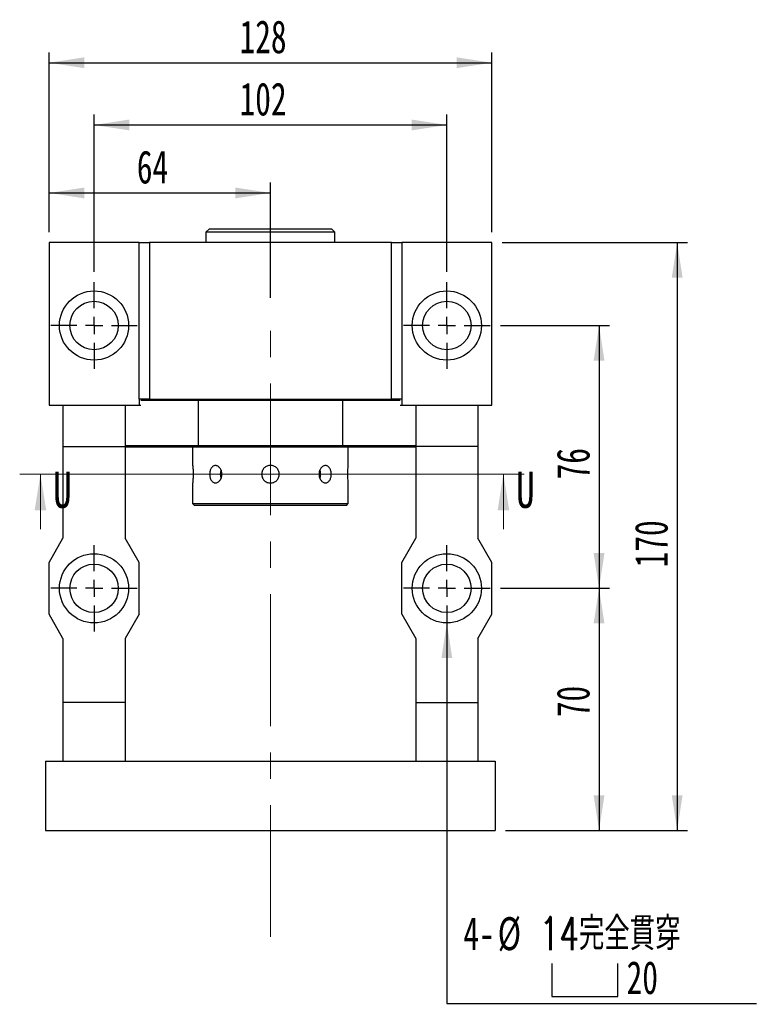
# Model space of a CAD drawing. Header units: millimetres. Extents: x 23 to 279, y 9 to 201.
# Tile 2 of 5: x 33 to 104, y 99 to 194. Entities that reach past the tile are written whole.
import ezdxf

# ---------------------------------------------------------------- set-up
doc = ezdxf.new("R2010")
doc.units = ezdxf.units.MM
doc.linetypes.add('CENTERX2', pattern=[20.32, 12.7, -2.54, 2.54, -2.54])
doc.layers.add('圖層0', color=7, linetype='Continuous')
doc.styles.add('SLDTEXTSTYLE0', font='TXT', dxfattribs={"width": 0.7})
doc.styles.add('SLDTEXTSTYLE2', font='TXT', dxfattribs={"width": 0.75})
doc.styles.add('SLDTEXTSTYLE3', font='TXT', dxfattribs={"width": 0.7, "bigfont": 'bigfont'})
doc.dimstyles.new('SLDDIMSTYLE3', dxfattribs={"dimtxt": 3.389974, "dimasz": 2.5, "dimexe": 0, "dimexo": 0.0625, "dimgap": 0.847493, "dimtad": 1, "dimlfac": 3, "dimrnd": 1e-09, "dimzin": 12, "dimdsep": 46, "dimtxsty": 'SLDTEXTSTYLE0', "dimsah": 1, "dimcen": 0.09, "dimadec": 0, "dimazin": 3, "dimtfac": 1, "dimtofl": 0, "dimtmove": 0, "dimatfit": 3, "dimfxl": 0, "dimfrac": 2, "dimtolj": 1, "dimtzin": 12, "dimarcsym": 0})
doc.dimstyles.new('SLDDIMSTYLE4', dxfattribs={"dimtxt": 3.389974, "dimasz": 2.5, "dimexe": 0, "dimexo": 0.0625, "dimgap": 0.847493, "dimtad": 0, "dimtih": 1, "dimtoh": 1, "dimlfac": 3, "dimrnd": 1e-09, "dimzin": 12, "dimdsep": 46, "dimtxsty": 'SLDTEXTSTYLE0', "dimsah": 1, "dimcen": 0, "dimadec": 0, "dimazin": 3, "dimtfac": 1, "dimtofl": 0, "dimtmove": 0, "dimatfit": 3, "dimfxl": 0, "dimfrac": 2, "dimtolj": 1, "dimtzin": 12, "dimarcsym": 0})

# ---------------------------------------------------------------- blocks, each defined once
blk = doc.blocks.new('_D_1')
at = {"layer": '圖層0', "color": 7}
for p, q in [((79.541, 139.592), (90.041, 139.592)), ((89.041, 139.592), (89.041, 116.259)), ((80.041, 116.259), (90.041, 116.259))]:
    blk.add_line(p, q, dxfattribs=at)
for points in [[(89.041, 139.592), (88.519, 136.203), (89.562, 136.203)], [(89.041, 116.259), (89.562, 119.649), (88.519, 119.649)]]:
    blk.add_solid(points, dxfattribs=at)
at = {"layer": '圖層0', "color": 7, "insert": (84.948, 127.17), "char_height": 3.175, "attachment_point": 1, "rotation": 90, "style": 'SLDTEXTSTYLE0'}
blk.add_mtext('70', dxfattribs=at)
blk = doc.blocks.new('_D_2')
at = {"layer": '圖層0', "color": 7}
for p, q in [((79.708, 172.926), (97.571, 172.926)), ((96.571, 172.926), (96.571, 116.259)), ((80.041, 116.259), (97.571, 116.259))]:
    blk.add_line(p, q, dxfattribs=at)
for points in [[(96.571, 172.926), (96.049, 169.536), (97.092, 169.536)], [(96.571, 116.259), (97.092, 119.649), (96.049, 119.649)]]:
    blk.add_solid(points, dxfattribs=at)
at = {"layer": '圖層0', "color": 7, "insert": (92.478, 141.612), "char_height": 3.175, "attachment_point": 1, "rotation": 90, "style": 'SLDTEXTSTYLE0'}
blk.add_mtext('170', dxfattribs=at)
blk = doc.blocks.new('_D_3')
at = {"layer": '圖層0', "color": 7}
for p, q in [((36.041, 173.926), (36.041, 178.706)), ((57.374, 167.607), (57.374, 178.706)), ((36.041, 177.706), (57.374, 177.706))]:
    blk.add_line(p, q, dxfattribs=at)
for points in [[(36.041, 177.706), (39.431, 177.185), (39.431, 178.228)], [(57.374, 177.706), (53.984, 178.228), (53.984, 177.185)]]:
    blk.add_solid(points, dxfattribs=at)
at = {"layer": '圖層0', "color": 7, "insert": (44.495, 181.799), "char_height": 3.175, "attachment_point": 1, "style": 'SLDTEXTSTYLE0'}
blk.add_mtext('64', dxfattribs=at)
blk = doc.blocks.new('_D_4')
at = {"layer": '圖層0', "color": 7}
for p, q in [((36.041, 173.926), (36.041, 191.259)), ((78.708, 173.926), (78.708, 191.259)), ((36.041, 190.259), (78.708, 190.259))]:
    blk.add_line(p, q, dxfattribs=at)
for points in [[(36.041, 190.259), (39.431, 189.738), (39.431, 190.781)], [(78.708, 190.259), (75.318, 190.781), (75.318, 189.738)]]:
    blk.add_solid(points, dxfattribs=at)
at = {"layer": '圖層0', "color": 7, "insert": (54.393, 194.352), "char_height": 3.175, "attachment_point": 1, "style": 'SLDTEXTSTYLE0'}
blk.add_mtext('128', dxfattribs=at)
blk = doc.blocks.new('SW_SYMBOL_HOLE_SPOT')
at = {"layer": '圖層0', "color": 0}
for p, q in [((0, 875), (0, 75)), ((1600, 75), (1600, 875)), ((0, 75), (1600, 75))]:
    blk.add_line(p, q, dxfattribs=at)
blk = doc.blocks.new('_D_5')
at = {"layer": '圖層0'}
for p, q in [((74.374, 136.259), (74.374, 99.566)), ((74.374, 99.566), (104.207, 99.566))]:
    blk.add_line(p, q, dxfattribs=at)
blk.add_solid([(74.374, 136.259), (73.853, 132.869), (74.896, 132.869)], dxfattribs=at)
at = {"layer": '圖層0', "xscale": 0.003964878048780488, "yscale": 0.003964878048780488, "zscale": 0.003964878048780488}
blk.add_blockref('SW_SYMBOL_HOLE_SPOT', (84.499, 99.961), dxfattribs=at)
at = {"layer": '圖層0', "char_height": 3.175, "attachment_point": 1}
for s, insert, style in [('4-', (75.962, 107.892), 'SLDTEXTSTYLE0'), ('%%c', (79.278, 107.892), 'SLDTEXTSTYLE0'), ('14\\M+18AAE\\M+19153\\M+18AD1\\M+190FA', (83.3, 107.892), 'SLDTEXTSTYLE3'), ('20', (91.696, 103.659), 'SLDTEXTSTYLE0')]:
    blk.add_mtext(s, dxfattribs=dict(at, insert=insert, style=style))
blk = doc.blocks.new('_D_6')
at = {"layer": '圖層0', "color": 7}
for p, q in [((40.374, 170.092), (40.374, 185.259)), ((74.374, 170.092), (74.374, 185.259)), ((40.374, 184.259), (74.374, 184.259))]:
    blk.add_line(p, q, dxfattribs=at)
for points in [[(40.374, 184.259), (43.764, 183.738), (43.764, 184.781)], [(74.374, 184.259), (70.984, 184.781), (70.984, 183.738)]]:
    blk.add_solid(points, dxfattribs=at)
at = {"layer": '圖層0', "color": 7, "insert": (54.393, 188.352), "char_height": 3.175, "attachment_point": 1, "style": 'SLDTEXTSTYLE0'}
blk.add_mtext('102', dxfattribs=at)
blk = doc.blocks.new('_D_7')
at = {"layer": '圖層0', "color": 7}
for p, q in [((79.541, 164.926), (90.041, 164.926)), ((89.041, 164.926), (89.041, 139.592)), ((79.541, 139.592), (90.041, 139.592))]:
    blk.add_line(p, q, dxfattribs=at)
for points in [[(89.041, 164.926), (88.519, 161.536), (89.562, 161.536)], [(89.041, 139.592), (89.562, 142.982), (88.519, 142.982)]]:
    blk.add_solid(points, dxfattribs=at)
at = {"layer": '圖層0', "color": 7, "insert": (84.948, 150.093), "char_height": 3.175, "attachment_point": 1, "rotation": 90, "style": 'SLDTEXTSTYLE0'}
blk.add_mtext('76', dxfattribs=at)
blk = doc.blocks.new('SW_CENTERMARKSYMBOL_2')
at = {"layer": '圖層0', "color": 0}
for p, q in [((0, 1.667), (0, 4.167)), ((-1.667, 0), (-4.167, 0)), ((0, 0), (-0.833, 0)), ((0, 0), (0, 0.833)), ((0, 0), (0, -0.833)), ((0, 0), (0.833, 0)), ((1.667, 0), (4.167, 0)), ((0, -1.667), (0, -4.167))]:
    blk.add_line(p, q, dxfattribs=at)
blk = doc.blocks.new('SW_CENTERMARKSYMBOL_3')
at = {"layer": '圖層0', "color": 0}
for p, q in [((0, 1.667), (0, 4.167)), ((-1.667, 0), (-4.167, 0)), ((0, 0), (-0.833, 0)), ((0, 0), (0, 0.833)), ((0, 0), (0, -0.833)), ((0, 0), (0.833, 0)), ((1.667, 0), (4.167, 0)), ((0, -1.667), (0, -4.167))]:
    blk.add_line(p, q, dxfattribs=at)
blk = doc.blocks.new('SW_CENTERMARKSYMBOL_4')
at = {"layer": '圖層0', "color": 0}
for p, q in [((0, 1.667), (0, 4.167)), ((-1.667, 0), (-4.167, 0)), ((0, 0), (-0.833, 0)), ((0, 0), (0, 0.833)), ((0, 0), (0, -0.833)), ((0, 0), (0.833, 0)), ((1.667, 0), (4.167, 0)), ((0, -1.667), (0, -4.167))]:
    blk.add_line(p, q, dxfattribs=at)
blk = doc.blocks.new('SW_CENTERMARKSYMBOL_5')
at = {"layer": '圖層0', "color": 0}
for p, q in [((0, 1.667), (0, 4.167)), ((-1.667, 0), (-4.167, 0)), ((0, 0), (-0.833, 0)), ((0, 0), (0, 0.833)), ((0, 0), (0, -0.833)), ((0, 0), (0.833, 0)), ((1.667, 0), (4.167, 0)), ((0, -1.667), (0, -4.167))]:
    blk.add_line(p, q, dxfattribs=at)

msp = doc.modelspace()

# ---------------------------------------------------------------- linework, layer by layer
at = {"color": 7, "linetype": 'Continuous', "lineweight": 25}
for p, q in [((51.4909, 174.2592), (51.1576, 173.9258)), ((51.1576, 173.9258), (51.1576, 172.9258)), ((53.3535, 173.9258), (51.1576, 173.9258)), ((51.4909, 174.2592), (53.569, 174.2592)), ((63.5909, 173.9258), (53.3535, 173.9258)), ((53.569, 174.2592), (63.2576, 174.2592)), ((63.5909, 173.9258), (63.2576, 174.2592)), ((63.5909, 172.9258), (63.5909, 173.9258)), ((36.0409, 172.9258), (36.0409, 157.2592)), ((44.7076, 172.9258), (36.0409, 172.9258)), ((44.7076, 157.8258), (44.7076, 172.9258)), ((44.7076, 172.9258), (45.7076, 172.9258)), ((69.0409, 172.9258), (45.7076, 172.9258)), ((45.7076, 172.9258), (45.7076, 157.8258)), ((69.0409, 157.8258), (69.0409, 172.9258)), ((69.0409, 172.9258), (70.0409, 172.9258)), ((70.0409, 172.9258), (70.0409, 157.8258)), ((78.7076, 172.9258), (70.0409, 172.9258)), ((78.7076, 157.2592), (78.7076, 172.9258)), ((45.7076, 157.8258), (44.7076, 157.8258)), ((44.7076, 157.8258), (44.7076, 157.2592)), ((50.4041, 157.7092), (44.8743, 157.7092)), ((45.7076, 157.8258), (69.0409, 157.8258)), ((50.4349, 157.8258), (50.4041, 157.7092)), ((50.4041, 157.7092), (50.4041, 153.3758)), ((64.3444, 157.7092), (50.4041, 157.7092)), ((64.3444, 157.7092), (64.3136, 157.8258)), ((69.8743, 157.7092), (64.3444, 157.7092)), ((64.3444, 153.3758), (64.3444, 157.7092)), ((70.0409, 157.8258), (69.0409, 157.8258)), ((70.0409, 157.8258), (70.0409, 157.2592)), ((36.0409, 157.2592), (37.3743, 157.2592)), ((37.3743, 157.2592), (43.3743, 157.2592)), ((37.3743, 157.2592), (37.3743, 153.2592)), ((43.3743, 157.2592), (44.7021, 157.2592)), ((43.3743, 157.2592), (43.3743, 153.2592)), ((44.7076, 157.2592), (44.8743, 157.2592)), ((69.8743, 157.2592), (70.0409, 157.2592)), ((70.0464, 157.2592), (71.3743, 157.2592)), ((71.3743, 157.2592), (77.3743, 157.2592)), ((71.3743, 157.2592), (71.3743, 153.2592)), ((77.3743, 157.2592), (78.7076, 157.2592)), ((77.3743, 157.2592), (77.3743, 153.2592)), ((37.3743, 153.2592), (43.3743, 153.2592)), ((37.3743, 153.2592), (37.3743, 144.4258)), ((43.3743, 153.3758), (50.4041, 153.3758)), ((43.3743, 153.2592), (43.3743, 144.4258)), ((50.4481, 153.2092), (43.3743, 153.2092)), ((49.8743, 153.2092), (49.8743, 151.4425)), ((50.4041, 153.3758), (64.3444, 153.3758)), ((64.3005, 153.2092), (50.4481, 153.2092)), ((71.3743, 153.2092), (64.3005, 153.2092)), ((64.3444, 153.3758), (71.3743, 153.3758)), ((64.8743, 151.4319), (64.8743, 153.2092)), ((77.3743, 153.2592), (71.3743, 153.2592)), ((71.3743, 153.2592), (71.3743, 144.4258)), ((77.3743, 153.2592), (77.3743, 144.4258)), ((49.8743, 149.7531), (49.8743, 147.7592)), ((64.8743, 147.7592), (64.8743, 149.7425)), ((49.8743, 147.7592), (50.0409, 147.5925)), ((49.8743, 147.7592), (64.8743, 147.7592)), ((64.7076, 147.5925), (50.0409, 147.5925)), ((64.7076, 147.5925), (64.8743, 147.7592)), ((36.0409, 142.0925), (37.3743, 144.4258)), ((44.7076, 142.0925), (43.3743, 144.4258)), ((70.0409, 142.0925), (71.3743, 144.4258)), ((78.7076, 142.0925), (77.3743, 144.4258)), ((36.0409, 137.0925), (36.0409, 142.0925)), ((44.7076, 137.0925), (44.7076, 142.0925)), ((70.0409, 137.0925), (70.0409, 142.0925)), ((78.7076, 137.0925), (78.7076, 142.0925)), ((37.3743, 134.7592), (36.0409, 137.0925)), ((44.7076, 137.0925), (43.3743, 134.7592)), ((70.0409, 137.0925), (71.3743, 134.7592)), ((77.3743, 134.7592), (78.7076, 137.0925)), ((37.3743, 134.7592), (37.3743, 128.5925)), ((43.3743, 134.7592), (43.3743, 128.5925)), ((71.3743, 134.7592), (71.3743, 128.5925)), ((77.3743, 134.7592), (77.3743, 128.5925)), ((43.3743, 128.5925), (37.3743, 128.5925)), ((37.3743, 128.5925), (37.3743, 122.9258)), ((43.3743, 128.5925), (43.3743, 122.9258)), ((71.3743, 128.5925), (77.3743, 128.5925)), ((71.3743, 128.5925), (71.3743, 122.9258)), ((77.3743, 128.5925), (77.3743, 122.9258)), ((35.7076, 122.9258), (79.0409, 122.9258)), ((35.7076, 122.9258), (35.7076, 116.2592)), ((79.0409, 122.9258), (79.0409, 116.2592)), ((35.7076, 116.2592), (79.0409, 116.2592))]:
    msp.add_line(p, q, dxfattribs=at)
at = {"color": 7, "linetype": 'Continuous', "lineweight": 18}
for p, q in [((81.8247, 150.6057), (33.2065, 150.6057)), ((35.2065, 145.2857), (35.2065, 150.6057)), ((79.8247, 145.2857), (79.8247, 150.6057))]:
    msp.add_line(p, q, dxfattribs=at)
at = {"color": 7, "linetype": 'Continuous', "lineweight": 25, "flags": 128}
for points in [[(62.2062, 150.5925), (62.1843, 150.8173), (62.1401, 150.9759)], [(62.1393, 150.207), (62.1843, 150.3677), (62.2062, 150.5925)]]:
    msp.add_lwpolyline(points, dxfattribs=at)
at = {"color": 7, "linetype": 'Continuous', "lineweight": 25}
for centre, radius in [((40.3743, 164.9258), 3.3333), ((74.3743, 164.9258), 3.3333), ((40.3743, 164.9258), 2.3333), ((74.3743, 164.9258), 2.3333), ((40.3743, 139.5925), 3.3333), ((74.3743, 139.5925), 3.3333), ((40.3743, 139.5925), 2.3333), ((74.3743, 139.5925), 2.3333)]:
    msp.add_circle(centre, radius, dxfattribs=at)
msp.add_arc((53.6709, 150.5925), 1.1295, 160.36123, 199.901208, dxfattribs=at)
for points in [[(50.4481, 153.2092), (50.4334, 153.2647), (50.4187, 153.3203), (50.4041, 153.3758)], [(64.3444, 153.3758), (64.3298, 153.3203), (64.3152, 153.2647), (64.3005, 153.2092)]]:
    msp.add_open_spline(points, degree=3, dxfattribs=at)
for points, knots in [([(49.8743, 151.4425), (49.8753, 151.4332), (49.8775, 151.4145), (49.8927, 151.269), (49.9096, 151.0543), (49.9219, 150.7853), (49.9238, 150.4952), (49.9147, 150.2173), (49.8983, 149.9795), (49.8826, 149.8164), (49.8738, 149.7383), (49.8751, 149.7502), (49.8754, 149.7531)], [0, 0, 0, 0, 0.1069038, 0.2137908, 0.3211051, 0.4287087, 0.5358452, 0.6424859, 0.7493751, 0.856869, 0.9643831, 1, 1, 1, 1]), ([(52.693, 150.5925), (52.693, 150.5374), (52.6888, 150.4832), (52.6722, 150.3767), (52.6596, 150.3237), (52.6269, 150.2228), (52.607, 150.175), (52.5603, 150.0844), (52.5333, 150.0416), (52.4747, 149.9648), (52.4429, 149.9303), (52.3745, 149.8694), (52.3384, 149.8435), (52.2645, 149.8019), (52.2261, 149.7859), (52.1484, 149.7645), (52.1097, 149.7592), (52.0328, 149.7591), (51.9942, 149.7645), (51.9202, 149.7858), (51.8847, 149.8016), (51.8163, 149.8433), (51.7837, 149.8694), (51.7238, 149.9297), (51.6962, 149.9641), (51.6455, 150.0419), (51.6233, 150.0839), (51.5845, 150.1741), (51.5679, 150.2228), (51.5414, 150.3237), (51.5314, 150.3757), (51.518, 150.4825), (51.5145, 150.5378), (51.5145, 150.6466), (51.5178, 150.7007), (51.5312, 150.8083), (51.5413, 150.8609), (51.5676, 150.9612), (51.5841, 151.0097), (51.6231, 151.1008), (51.6453, 151.1427), (51.6953, 151.2196), (51.7234, 151.2548), (51.7834, 151.3154), (51.8154, 151.341), (51.8837, 151.3829), (51.9199, 151.399), (51.9936, 151.4203), (52.0315, 151.4258), (52.1093, 151.4259), (52.1481, 151.4205), (52.2251, 151.3994), (52.2638, 151.3834), (52.3382, 151.3417), (52.3738, 151.3161), (52.4419, 151.2557), (52.4743, 151.2206), (52.533, 151.1438), (52.5595, 151.1019), (52.6066, 151.0109), (52.6268, 150.9625), (52.6755, 150.8122), (52.693, 150.7027), (52.693, 150.5925)], [0, 0, 0, 0, 0.03125, 0.03125, 0.0625, 0.0625, 0.09375, 0.09375, 0.125, 0.125, 0.15625, 0.15625, 0.1875, 0.1875, 0.21875, 0.21875, 0.25, 0.25, 0.28125, 0.28125, 0.3125, 0.3125, 0.34375, 0.34375, 0.375, 0.375, 0.40625, 0.40625, 0.4375, 0.4375, 0.46875, 0.46875, 0.5, 0.5, 0.53125, 0.53125, 0.5625, 0.5625, 0.59375, 0.59375, 0.625, 0.625, 0.65625, 0.65625, 0.6875, 0.6875, 0.71875, 0.71875, 0.75, 0.75, 0.78125, 0.78125, 0.8125, 0.8125, 0.84375, 0.84375, 0.875, 0.875, 0.90625, 0.90625, 0.9375, 0.9375, 1, 1, 1, 1]), ([(57.3743, 149.7425), (57.3181, 149.7425), (57.2628, 149.748), (57.1541, 149.7696), (57.1001, 149.786), (56.9972, 149.8287), (56.9484, 149.8548), (56.856, 149.9165), (56.8123, 149.9523), (56.734, 150.0307), (56.6988, 150.0735), (56.6367, 150.1663), (56.6103, 150.2158), (56.5679, 150.318), (56.5515, 150.3716), (56.5297, 150.4814), (56.5243, 150.5365), (56.5242, 150.6475), (56.5298, 150.7039), (56.5515, 150.8129), (56.5675, 150.8659), (56.6101, 150.9689), (56.6367, 151.0186), (56.6982, 151.1107), (56.7333, 151.1536), (56.8126, 151.233), (56.8555, 151.2681), (56.9475, 151.3297), (56.9972, 151.3563), (57.1001, 151.399), (57.1531, 151.4151), (57.2621, 151.4369), (57.3184, 151.4425), (57.4294, 151.4425), (57.4846, 151.4371), (57.5944, 151.4154), (57.648, 151.3991), (57.7503, 151.3568), (57.7998, 151.3304), (57.8927, 151.2684), (57.9355, 151.2332), (58.0139, 151.155), (58.0499, 151.1113), (58.1116, 151.019), (58.1377, 150.9702), (58.1805, 150.8674), (58.1969, 150.8134), (58.2186, 150.7047), (58.2242, 150.6495), (58.2243, 150.5371), (58.2188, 150.4818), (58.1973, 150.3731), (58.181, 150.3191), (58.1384, 150.2161), (58.1123, 150.1673), (58.0507, 150.0749), (58.0149, 150.0311), (57.9366, 149.9527), (57.8939, 149.9175), (57.8011, 149.8553), (57.7517, 149.8289), (57.5983, 149.7651), (57.4867, 149.7425), (57.3743, 149.7425)], [0, 0, 0, 0, 0.03125, 0.03125, 0.0625, 0.0625, 0.09375, 0.09375, 0.125, 0.125, 0.15625, 0.15625, 0.1875, 0.1875, 0.21875, 0.21875, 0.25, 0.25, 0.28125, 0.28125, 0.3125, 0.3125, 0.34375, 0.34375, 0.375, 0.375, 0.40625, 0.40625, 0.4375, 0.4375, 0.46875, 0.46875, 0.5, 0.5, 0.53125, 0.53125, 0.5625, 0.5625, 0.59375, 0.59375, 0.625, 0.625, 0.65625, 0.65625, 0.6875, 0.6875, 0.71875, 0.71875, 0.75, 0.75, 0.78125, 0.78125, 0.8125, 0.8125, 0.84375, 0.84375, 0.875, 0.875, 0.90625, 0.90625, 0.9375, 0.9375, 1, 1, 1, 1]), ([(63.234, 150.5925), (63.234, 150.5374), (63.2306, 150.4832), (63.2172, 150.3767), (63.2071, 150.3237), (63.1806, 150.2228), (63.1643, 150.175), (63.1255, 150.0844), (63.1028, 150.0416), (63.0528, 149.9648), (63.0253, 149.9303), (62.9648, 149.8694), (62.9324, 149.8435), (62.8645, 149.8019), (62.8286, 149.7859), (62.7542, 149.7645), (62.7163, 149.7592), (62.6394, 149.7591), (62.5999, 149.7645), (62.5227, 149.7858), (62.4847, 149.8016), (62.4103, 149.8433), (62.374, 149.8694), (62.3063, 149.9297), (62.2744, 149.9641), (62.215, 150.0419), (62.1885, 150.0839), (62.1419, 150.1741), (62.1216, 150.2228), (62.0889, 150.3237), (62.0765, 150.3757), (62.0598, 150.4825), (62.0555, 150.5378), (62.0554, 150.6466), (62.0596, 150.7007), (62.0763, 150.8083), (62.0888, 150.8609), (62.1212, 150.9612), (62.1413, 151.0097), (62.1883, 151.1008), (62.2148, 151.1427), (62.2733, 151.2196), (62.3058, 151.2548), (62.3737, 151.3154), (62.4093, 151.341), (62.4837, 151.3829), (62.5224, 151.399), (62.5993, 151.4203), (62.6381, 151.4258), (62.716, 151.4259), (62.7539, 151.4205), (62.8276, 151.3994), (62.8638, 151.3834), (62.9322, 151.3417), (62.9642, 151.3161), (63.0243, 151.2557), (63.0525, 151.2206), (63.1026, 151.1438), (63.1248, 151.1019), (63.164, 151.0109), (63.1805, 150.9625), (63.2201, 150.8122), (63.234, 150.7027), (63.234, 150.5925)], [0, 0, 0, 0, 0.03125, 0.03125, 0.0625, 0.0625, 0.09375, 0.09375, 0.125, 0.125, 0.15625, 0.15625, 0.1875, 0.1875, 0.21875, 0.21875, 0.25, 0.25, 0.28125, 0.28125, 0.3125, 0.3125, 0.34375, 0.34375, 0.375, 0.375, 0.40625, 0.40625, 0.4375, 0.4375, 0.46875, 0.46875, 0.5, 0.5, 0.53125, 0.53125, 0.5625, 0.5625, 0.59375, 0.59375, 0.625, 0.625, 0.65625, 0.65625, 0.6875, 0.6875, 0.71875, 0.71875, 0.75, 0.75, 0.78125, 0.78125, 0.8125, 0.8125, 0.84375, 0.84375, 0.875, 0.875, 0.90625, 0.90625, 0.9375, 0.9375, 1, 1, 1, 1]), ([(64.8743, 149.7425), (64.8732, 149.7518), (64.871, 149.7705), (64.8558, 149.916), (64.8389, 150.1307), (64.8266, 150.3997), (64.8247, 150.6898), (64.8338, 150.9677), (64.8502, 151.2055), (64.8659, 151.3686), (64.8747, 151.4467), (64.8734, 151.4348), (64.8731, 151.4319)], [0, 0, 0, 0, 0.1069038, 0.2137908, 0.3211051, 0.4287087, 0.5358452, 0.6424859, 0.7493751, 0.856869, 0.9643831, 1, 1, 1, 1])]:
    msp.add_open_spline(points, degree=3, knots=knots, dxfattribs=at)
at = {"color": 7, "linetype": 'Continuous', "lineweight": 18}
for points in [[(35.2065, 150.6057), (34.6465, 147.1057), (35.7665, 147.1057)], [(79.8247, 150.6057), (79.2647, 147.1057), (80.3847, 147.1057)]]:
    msp.add_solid(points, dxfattribs=at)
at = {"layer": '圖層0', "color": 7, "linetype": 'CENTERX2', "lineweight": 18}
msp.add_line((57.3743, 105.9992), (57.3743, 166.6071), dxfattribs=at)

# ---------------------------------------------------------------- block references
at = {"layer": '圖層0', "color": 7}
for name, p in [('SW_CENTERMARKSYMBOL_4', (40.3743, 164.9258)), ('SW_CENTERMARKSYMBOL_5', (74.3743, 164.9258)), ('SW_CENTERMARKSYMBOL_3', (40.3743, 139.5925)), ('SW_CENTERMARKSYMBOL_2', (74.3743, 139.5925))]:
    msp.add_blockref(name, p, dxfattribs=at)

# ---------------------------------------------------------------- texts
at = {"color": 7, "linetype": 'Continuous', "char_height": 3.5, "attachment_point": 1, "style": 'SLDTEXTSTYLE2'}
for insert in [(36.4281, 150.8434), (81.0464, 150.8434)]:
    msp.add_mtext('U', dxfattribs=dict(at, insert=insert))

# ---------------------------------------------------------------- dimensions: what is measured, and where the dimension line sits
at = {"layer": '圖層0', "color": 7}
for base, p1, p2, picture, middle in [((78.7076, 190.2592), (36.0409, 172.9258), (78.7076, 172.9258), '_D_4', (57.3743, 190.2592)), ((74.3743, 184.2592), (40.3743, 169.0925), (74.3743, 169.0925), '_D_6', (57.3743, 184.2592)), ((57.3743, 177.7062), (36.0409, 172.9258), (57.3743, 166.6071), '_D_3', (46.4821, 177.7062))]:
    dim = msp.add_linear_dim(base=base, p1=p1, p2=p2, dimstyle='SLDDIMSTYLE3', dxfattribs=at)
    dim.commit()
    dim.dimension.update_dxf_attribs({"geometry": picture, "text_midpoint": middle, "dimtype": 160})
for base, p1, p2, picture, middle in [((96.5709, 116.2592), (78.7076, 172.9258), (79.0409, 116.2592), '_D_2', (96.5709, 144.5925)), ((89.0409, 139.5925), (78.5409, 164.9258), (78.5409, 139.5925), '_D_7', (89.0409, 152.0806)), ((89.0409, 116.2592), (78.5409, 139.5925), (79.0409, 116.2592), '_D_1', (89.0409, 129.157))]:
    dim = msp.add_linear_dim(base=base, p1=p1, p2=p2, angle=90, dimstyle='SLDDIMSTYLE3', dxfattribs=at)
    dim.commit()
    dim.dimension.update_dxf_attribs({"geometry": picture, "text_midpoint": middle, "dimtype": 160})
at = {"layer": '圖層0'}
dim = msp.add_diameter_dim_2p(p1=(74.3743, 142.9258), p2=(74.3743, 136.2592), text='4-%%c14完全貫穿\\P{\\fGDT;v}<>', dimstyle='SLDDIMSTYLE4', override={"dimpost": '<>'}, dxfattribs=at)
dim.commit()
dim.dimension.update_dxf_attribs({"geometry": '_D_5', "text_midpoint": (90.0846, 103.799), "dimtype": 163})

doc.saveas('drawing.dxf')
